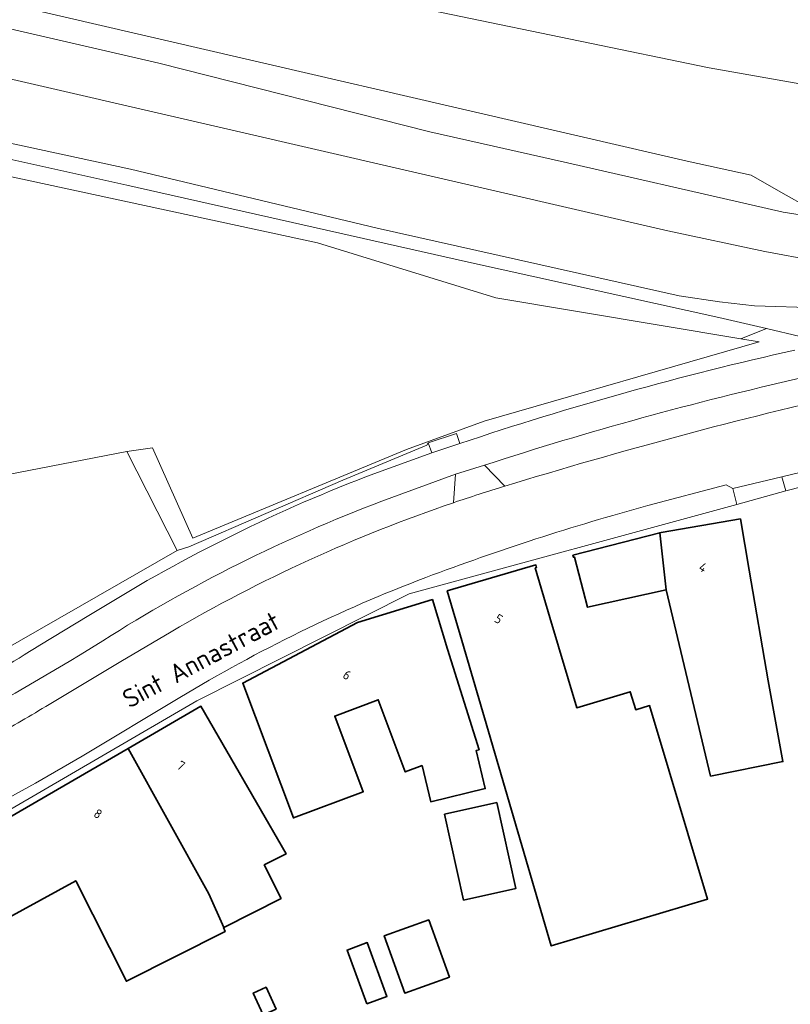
# Model space of a CAD drawing. Extents: x 184422 to 188298, y 343471 to 350189.
# Tile 196 of 256: x 185740 to 185814, y 348038 to 348133. Entities that reach past the tile are written whole.
import ezdxf
from ezdxf.enums import TextEntityAlignment as Align

# ---------------------------------------------------------------- set-up
doc = ezdxf.new("R2010")
doc.units = 0
for name, color, linetype, lineweight in [('B-WA-GR-BEPLANTING_CULTUUR_HEESTERS-GV', 252, 'Continuous', 18), ('B-WA-GR-BOUWLAND-GV', 252, 'Continuous', 13), ('B-WA-GR-GRAS-GV', 252, 'Continuous', 13), ('B-WA-GR-HOUTWAL-GV', 252, 'Continuous', 13), ('B-WA-GW-TALUD_KRUIN-G', 252, 'Continuous', 18), ('B-WA-IE-TERREINAFSCHEIDING_KUNSTMATIG_HEKWERK-G', 252, 'IE-TERREINAFSCHEIDING-KUNSTMATIG', 18), ('B-WA-OG-TERREIN_ERF-GV', 252, 'Continuous', 18), ('B-WA-OG-TOPOGRAFIE-T18', 252, 'Continuous', 18), ('B-WA-OG-WEG-GV', 252, 'Continuous', 18), ('B-WA-VH-ONVERHARD-GV', 252, 'Continuous', 18), ('B-WA-VH-VERHARDING_ASFALT-GV', 252, 'Continuous', 18), ('B-WA-VH-VERHARDING_BETONSTRAATSTEEN-GV', 252, 'Continuous', 18), ('B-WA-VH-VERHARDING_HALFVERHARDING_GRIND-GV', 252, 'Continuous', 18), ('B-WA-VH-VERHARDING_OPEN-GV', 252, 'Continuous', 18), ('B-WA-VH-VERHARDING_TEGEL-GV', 252, 'Continuous', 18), ('B-WE-OG-BEBOUWING-GV', 250, 'Continuous', 35), ('B-WE-OG-BEBOUWING-T18', 10, 'Continuous', 18)]:
    doc.layers.add(name, color=color, linetype=linetype, lineweight=lineweight)
doc.styles.add('NLCS-ISO-M1000-T18', font='NLCS-ISO.ttf', dxfattribs={"height": 1.8})
doc.styles.add('NLCS-ISO-M500-T18', font='NLCS-ISO.ttf', dxfattribs={"height": 0.9})
doc.linetypes.add('IE-TERREINAFSCHEIDING-KUNSTMATIG', pattern='A,4,[82,NLCS.SHX,S=0.75,R=90,X=0,Y=0],4,-2', length=10)

msp = doc.modelspace()

# ---------------------------------------------------------------- linework, layer by layer
at = {"layer": 'B-WA-GR-BEPLANTING_CULTUUR_HEESTERS-GV', "flags": 128}
for points in [[(185870.118, 348126.766), (185868.783, 348126.226), (185862.805, 348122.331), (185860.148, 348121.338), (185856.12, 348120.826), (185853.294, 348121.518), (185849.686, 348121.94), (185845.989, 348121.94), (185841.149, 348122.632), (185806.554, 348128.744), (185769.254, 348136.485), (185670.08, 348159.809), (185593.795, 348178.184)], [(185870.118, 348126.766), (185868.783, 348126.226), (185862.805, 348122.331), (185860.148, 348121.338), (185856.12, 348120.826), (185853.294, 348121.518), (185849.686, 348121.94), (185845.989, 348121.94), (185841.149, 348122.632), (185806.554, 348128.744), (185769.254, 348136.485), (185670.08, 348159.809), (185593.795, 348178.184)], [(185870.118, 348126.766), (185868.783, 348126.226), (185862.805, 348122.331), (185860.148, 348121.338), (185856.12, 348120.826), (185853.294, 348121.518), (185849.686, 348121.94), (185845.989, 348121.94), (185841.149, 348122.632), (185806.554, 348128.744), (185769.254, 348136.485), (185670.08, 348159.809), (185593.795, 348178.184)], [(185741.409, 348134.336), (185804.444, 348119.758), (185810.607, 348118.404), (185813.463, 348116.779), (185816.319, 348115.154)], [(185741.409, 348134.336), (185804.444, 348119.758), (185810.607, 348118.404), (185813.463, 348116.779), (185816.319, 348115.154)], [(185741.409, 348134.336), (185804.444, 348119.758), (185810.607, 348118.404), (185813.463, 348116.779), (185816.319, 348115.154)]]:
    msp.add_lwpolyline(points, dxfattribs=at)
at = {"layer": 'B-WA-GR-BOUWLAND-GV', "flags": 128}
msp.add_lwpolyline([(185769.254, 348136.485), (185806.554, 348128.744), (185841.149, 348122.632), (185845.989, 348121.94), (185849.686, 348121.94), (185853.294, 348121.518), (185856.12, 348120.826), (185860.148, 348121.338), (185862.805, 348122.331), (185875.291, 348133.778)], dxfattribs=at)
msp.add_lwpolyline([(185769.254, 348136.485), (185806.554, 348128.744), (185841.149, 348122.632), (185845.989, 348121.94), (185849.686, 348121.94), (185853.294, 348121.518), (185856.12, 348120.826), (185860.148, 348121.338), (185862.805, 348122.331), (185875.291, 348133.778)], dxfattribs=at)
msp.add_lwpolyline([(185769.254, 348136.485), (185806.554, 348128.744), (185841.149, 348122.632), (185845.989, 348121.94), (185849.686, 348121.94), (185853.294, 348121.518), (185856.12, 348120.826), (185860.148, 348121.338), (185862.805, 348122.331), (185875.291, 348133.778)], dxfattribs=at)
at = {"layer": 'B-WA-GR-GRAS-GV', "flags": 128}
for points in [[(185597.004, 348160.417), (185619.989, 348154.657), (185641.735, 348149.783), (185663.086, 348144.903), (185682.326, 348140.673), (185735.083, 348128.607), (185802.584, 348113.047), (185811.935, 348111.055), (185816.779, 348110.16), (185816.89, 348110.717), (185817.52, 348113.87), (185817.046, 348114.133), (185816.844, 348114.235), (185816.626, 348114.33), (185816.372, 348114.435), (185813.693, 348114.833), (185810.618, 348115.552), (185792.905, 348119.579), (185779.637, 348122.575), (185753.485, 348129.215), (185701.003, 348141.341), (185696.488, 348142.384), (185596.195, 348165.196)], [(185597.004, 348160.417), (185619.989, 348154.657), (185641.735, 348149.783), (185663.086, 348144.903), (185682.326, 348140.673), (185735.083, 348128.607), (185802.584, 348113.047), (185811.935, 348111.055), (185816.779, 348110.16), (185816.89, 348110.717), (185817.52, 348113.87), (185817.046, 348114.133), (185816.844, 348114.235), (185816.626, 348114.33), (185816.372, 348114.435), (185813.693, 348114.833), (185810.618, 348115.552), (185792.905, 348119.579), (185779.637, 348122.575), (185753.485, 348129.215), (185701.003, 348141.341), (185696.488, 348142.384), (185596.195, 348165.196)], [(185597.004, 348160.417), (185619.989, 348154.657), (185641.735, 348149.783), (185663.086, 348144.903), (185682.326, 348140.673), (185735.083, 348128.607), (185802.584, 348113.047), (185811.935, 348111.055), (185816.779, 348110.16), (185816.89, 348110.717), (185817.52, 348113.87), (185817.046, 348114.133), (185816.844, 348114.235), (185816.626, 348114.33), (185816.372, 348114.435), (185813.693, 348114.833), (185810.618, 348115.552), (185792.905, 348119.579), (185779.637, 348122.575), (185753.485, 348129.215), (185701.003, 348141.341), (185696.488, 348142.384), (185596.195, 348165.196)], [(185701.003, 348141.341), (185753.485, 348129.215), (185779.637, 348122.575), (185792.905, 348119.579), (185810.618, 348115.552), (185813.693, 348114.833), (185816.372, 348114.435), (185816.626, 348114.33), (185816.844, 348114.235), (185817.046, 348114.133), (185817.52, 348113.87), (185817.702, 348114.779), (185816.319, 348115.154), (185813.463, 348116.779), (185810.607, 348118.404), (185804.444, 348119.758), (185741.409, 348134.336)], [(185701.003, 348141.341), (185753.485, 348129.215), (185779.637, 348122.575), (185792.905, 348119.579), (185810.618, 348115.552), (185813.693, 348114.833), (185816.372, 348114.435), (185816.626, 348114.33), (185816.844, 348114.235), (185817.046, 348114.133), (185817.52, 348113.87), (185817.702, 348114.779), (185816.319, 348115.154), (185813.463, 348116.779), (185810.607, 348118.404), (185804.444, 348119.758), (185741.409, 348134.336)], [(185701.003, 348141.341), (185753.485, 348129.215), (185779.637, 348122.575), (185792.905, 348119.579), (185810.618, 348115.552), (185813.693, 348114.833), (185816.372, 348114.435), (185816.626, 348114.33), (185816.844, 348114.235), (185817.046, 348114.133), (185817.52, 348113.87), (185817.702, 348114.779), (185816.319, 348115.154), (185813.463, 348116.779), (185810.607, 348118.404), (185804.444, 348119.758), (185741.409, 348134.336)], [(185816.779, 348110.16), (185811.935, 348111.055), (185802.584, 348113.047), (185735.083, 348128.607), (185682.326, 348140.673)], [(185816.779, 348110.16), (185811.935, 348111.055), (185802.584, 348113.047), (185735.083, 348128.607), (185682.326, 348140.673)], [(185816.779, 348110.16), (185811.935, 348111.055), (185802.584, 348113.047), (185735.083, 348128.607), (185682.326, 348140.673)], [(185656.854, 348137.427), (185683.86, 348132.271), (185707.565, 348126.962), (185750.398, 348117.451), (185783.344, 348110.01), (185807.476, 348104.697), (185812.079, 348103.611), (185815.318, 348102.847), (185821.75, 348104.472), (185831.474, 348106.44), (185820.644, 348105.552), (185817.066, 348105.601), (185810.938, 348105.81), (185807.55, 348106.193), (185803.669, 348106.779), (185774.529, 348113.29), (185750.763, 348118.989), (185730.068, 348123.438), (185707.892, 348128.379), (185687.906, 348133.018), (185669, 348137.595)], [(185656.854, 348137.427), (185683.86, 348132.271), (185707.565, 348126.962), (185750.398, 348117.451), (185783.344, 348110.01), (185807.476, 348104.697), (185812.079, 348103.611), (185815.318, 348102.847), (185821.75, 348104.472), (185831.474, 348106.44), (185820.644, 348105.552), (185817.066, 348105.601), (185810.938, 348105.81), (185807.55, 348106.193), (185803.669, 348106.779), (185774.529, 348113.29), (185750.763, 348118.989), (185730.068, 348123.438), (185707.892, 348128.379), (185687.906, 348133.018), (185669, 348137.595)], [(185656.854, 348137.427), (185683.86, 348132.271), (185707.565, 348126.962), (185750.398, 348117.451), (185783.344, 348110.01), (185807.476, 348104.697), (185812.079, 348103.611), (185815.318, 348102.847), (185821.75, 348104.472), (185831.474, 348106.44), (185820.644, 348105.552), (185817.066, 348105.601), (185810.938, 348105.81), (185807.55, 348106.193), (185803.669, 348106.779), (185774.529, 348113.29), (185750.763, 348118.989), (185730.068, 348123.438), (185707.892, 348128.379), (185687.906, 348133.018), (185669, 348137.595)], [(185669, 348137.595), (185687.906, 348133.018), (185707.892, 348128.379), (185730.068, 348123.438), (185750.763, 348118.989), (185774.529, 348113.29), (185803.669, 348106.779), (185807.55, 348106.193), (185810.938, 348105.81), (185817.066, 348105.601)], [(185669, 348137.595), (185687.906, 348133.018), (185707.892, 348128.379), (185730.068, 348123.438), (185750.763, 348118.989), (185774.529, 348113.29), (185803.669, 348106.779), (185807.55, 348106.193), (185810.938, 348105.81), (185817.066, 348105.601)], [(185669, 348137.595), (185687.906, 348133.018), (185707.892, 348128.379), (185730.068, 348123.438), (185750.763, 348118.989), (185774.529, 348113.29), (185803.669, 348106.779), (185807.55, 348106.193), (185810.938, 348105.81), (185817.066, 348105.601)], [(185673.892, 348073.502), (185686.952, 348077.437), (185686.5, 348079.456), (185699.504, 348081.96), (185725.323, 348086.931), (185750.397, 348091.759), (185752.891, 348092.122), (185756.764, 348083.428), (185777.378, 348091.954), (185784.848, 348094.692), (185811.377, 348102.329), (185809.595, 348102.627), (185785.983, 348106.576), (185768.785, 348111.868), (185690.998, 348128.669), (185688.617, 348127.743), (185686.5, 348126.155), (185685.907, 348098.71), (185684.119, 348098.903), (185683.86, 348132.271), (185656.854, 348137.427)], [(185673.892, 348073.502), (185686.952, 348077.437), (185686.5, 348079.456), (185699.504, 348081.96), (185725.323, 348086.931), (185750.397, 348091.759), (185752.891, 348092.122), (185756.764, 348083.428), (185777.378, 348091.954), (185784.848, 348094.692), (185811.377, 348102.329), (185809.595, 348102.627), (185785.983, 348106.576), (185768.785, 348111.868), (185690.998, 348128.669), (185688.617, 348127.743), (185686.5, 348126.155), (185685.907, 348098.71), (185684.119, 348098.903), (185683.86, 348132.271), (185656.854, 348137.427)], [(185673.892, 348073.502), (185686.952, 348077.437), (185686.5, 348079.456), (185699.504, 348081.96), (185725.323, 348086.931), (185750.397, 348091.759), (185752.891, 348092.122), (185756.764, 348083.428), (185777.378, 348091.954), (185784.848, 348094.692), (185811.377, 348102.329), (185809.595, 348102.627), (185785.983, 348106.576), (185768.785, 348111.868), (185690.998, 348128.669), (185688.617, 348127.743), (185686.5, 348126.155), (185685.907, 348098.71), (185684.119, 348098.903), (185683.86, 348132.271), (185656.854, 348137.427)]]:
    msp.add_lwpolyline(points, dxfattribs=at)
msp.add_lwpolyline([(185755.267, 348082.224), (185750.397, 348091.759), (185725.323, 348086.931), (185727.423, 348077.018), (185728.678, 348072.009), (185732.594, 348069.238)], close=True, dxfattribs=at)
msp.add_lwpolyline([(185755.267, 348082.224), (185750.397, 348091.759), (185725.323, 348086.931), (185727.423, 348077.018), (185728.678, 348072.009), (185732.594, 348069.238)], close=True, dxfattribs=at)
msp.add_lwpolyline([(185755.267, 348082.224), (185750.397, 348091.759), (185725.323, 348086.931), (185727.423, 348077.018), (185728.678, 348072.009), (185732.594, 348069.238)], close=True, dxfattribs=at)
at = {"layer": 'B-WA-GR-HOUTWAL-GV', "flags": 128}
msp.add_lwpolyline([(185683.86, 348132.271), (185684.119, 348098.903), (185685.907, 348098.71), (185686.5, 348126.155), (185688.617, 348127.743), (185690.998, 348128.669), (185768.785, 348111.868), (185785.983, 348106.576), (185809.595, 348102.627), (185812.079, 348103.611), (185807.476, 348104.697), (185783.344, 348110.01), (185750.398, 348117.451), (185707.565, 348126.962)], close=True, dxfattribs=at)
msp.add_lwpolyline([(185683.86, 348132.271), (185684.119, 348098.903), (185685.907, 348098.71), (185686.5, 348126.155), (185688.617, 348127.743), (185690.998, 348128.669), (185768.785, 348111.868), (185785.983, 348106.576), (185809.595, 348102.627), (185812.079, 348103.611), (185807.476, 348104.697), (185783.344, 348110.01), (185750.398, 348117.451), (185707.565, 348126.962)], close=True, dxfattribs=at)
msp.add_lwpolyline([(185683.86, 348132.271), (185684.119, 348098.903), (185685.907, 348098.71), (185686.5, 348126.155), (185688.617, 348127.743), (185690.998, 348128.669), (185768.785, 348111.868), (185785.983, 348106.576), (185809.595, 348102.627), (185812.079, 348103.611), (185807.476, 348104.697), (185783.344, 348110.01), (185750.398, 348117.451), (185707.565, 348126.962)], close=True, dxfattribs=at)
at = {"layer": 'B-WA-GW-TALUD_KRUIN-G', "flags": 128}
for points in [[(185862.573, 348108.126), (185861.39, 348109.609), (185860.616, 348110.313), (185859.864, 348110.697), (185859.176, 348110.859), (185857.972, 348110.952), (185843.484, 348108.833), (185842.477, 348108.839), (185842.102, 348108.867), (185832.349, 348108.907), (185828.203, 348109.121), (185822.563, 348109.685), (185821.127, 348109.792), (185818.498, 348109.843), (185816.779, 348110.16), (185811.935, 348111.055), (185802.584, 348113.047), (185735.083, 348128.607), (185682.326, 348140.673), (185663.086, 348144.903), (185641.735, 348149.783), (185619.989, 348154.657), (185597.004, 348160.417)], [(185862.573, 348108.126), (185861.39, 348109.609), (185860.616, 348110.313), (185859.864, 348110.697), (185859.176, 348110.859), (185857.972, 348110.952), (185843.484, 348108.833), (185842.477, 348108.839), (185842.102, 348108.867), (185832.349, 348108.907), (185828.203, 348109.121), (185822.563, 348109.685), (185821.127, 348109.792), (185818.498, 348109.843), (185816.779, 348110.16), (185811.935, 348111.055), (185802.584, 348113.047), (185735.083, 348128.607), (185682.326, 348140.673), (185663.086, 348144.903), (185641.735, 348149.783), (185619.989, 348154.657), (185597.004, 348160.417)], [(185862.573, 348108.126), (185861.39, 348109.609), (185860.616, 348110.313), (185859.864, 348110.697), (185859.176, 348110.859), (185857.972, 348110.952), (185843.484, 348108.833), (185842.477, 348108.839), (185842.102, 348108.867), (185832.349, 348108.907), (185828.203, 348109.121), (185822.563, 348109.685), (185821.127, 348109.792), (185818.498, 348109.843), (185816.779, 348110.16), (185811.935, 348111.055), (185802.584, 348113.047), (185735.083, 348128.607), (185682.326, 348140.673), (185663.086, 348144.903), (185641.735, 348149.783), (185619.989, 348154.657), (185597.004, 348160.417)], [(185741.409, 348134.336), (185804.444, 348119.758), (185810.607, 348118.404), (185813.463, 348116.779), (185816.319, 348115.154)], [(185741.409, 348134.336), (185804.444, 348119.758), (185810.607, 348118.404), (185813.463, 348116.779), (185816.319, 348115.154)], [(185741.409, 348134.336), (185804.444, 348119.758), (185810.607, 348118.404), (185813.463, 348116.779), (185816.319, 348115.154)]]:
    msp.add_lwpolyline(points, dxfattribs=at)
at = {"layer": 'B-WA-IE-TERREINAFSCHEIDING_KUNSTMATIG_HEKWERK-G', "flags": 128}
for points in [[(185792.905, 348119.579), (185779.637, 348122.575), (185753.485, 348129.215), (185701.003, 348141.341), (185696.488, 348142.384), (185596.195, 348165.196), (185584.79, 348167.205)], [(185792.905, 348119.579), (185779.637, 348122.575), (185753.485, 348129.215), (185701.003, 348141.341), (185696.488, 348142.384), (185596.195, 348165.196), (185584.79, 348167.205)], [(185792.905, 348119.579), (185779.637, 348122.575), (185753.485, 348129.215), (185701.003, 348141.341), (185696.488, 348142.384), (185596.195, 348165.196), (185584.79, 348167.205)], [(185817.52, 348113.87), (185817.046, 348114.133), (185816.844, 348114.235), (185816.626, 348114.33), (185816.372, 348114.435), (185813.693, 348114.833), (185810.618, 348115.552), (185792.905, 348119.579)], [(185817.52, 348113.87), (185817.046, 348114.133), (185816.844, 348114.235), (185816.626, 348114.33), (185816.372, 348114.435), (185813.693, 348114.833), (185810.618, 348115.552), (185792.905, 348119.579)], [(185817.52, 348113.87), (185817.046, 348114.133), (185816.844, 348114.235), (185816.626, 348114.33), (185816.372, 348114.435), (185813.693, 348114.833), (185810.618, 348115.552), (185792.905, 348119.579)]]:
    msp.add_lwpolyline(points, dxfattribs=at)
at = {"layer": 'B-WA-OG-TERREIN_ERF-GV', "flags": 128}
msp.add_lwpolyline([(185817.101, 348088.795), (185813.945, 348087.987), (185809.235, 348086.655), (185777.645, 348078.063), (185757.152, 348067.726), (185730.023, 348051.955), (185729.378, 348051.691), (185675.185, 348034.852), (185674.41, 348033.296), (185675.92, 348028.53), (185680.971, 348012.58), (185681.464, 348012.702), (185683.828, 348004.739), (185684.957, 348001.694), (185683.838, 348001.224), (185687.505, 347988.979)], dxfattribs=at)
msp.add_lwpolyline([(185817.101, 348088.795), (185813.945, 348087.987), (185809.235, 348086.655), (185777.645, 348078.063), (185757.152, 348067.726), (185730.023, 348051.955), (185729.378, 348051.691), (185675.185, 348034.852), (185674.41, 348033.296), (185675.92, 348028.53), (185680.971, 348012.58), (185681.464, 348012.702), (185683.828, 348004.739), (185684.957, 348001.694), (185683.838, 348001.224), (185687.505, 347988.979)], dxfattribs=at)
msp.add_lwpolyline([(185817.101, 348088.795), (185813.945, 348087.987), (185809.235, 348086.655), (185777.645, 348078.063), (185757.152, 348067.726), (185730.023, 348051.955), (185729.378, 348051.691), (185675.185, 348034.852), (185674.41, 348033.296), (185675.92, 348028.53), (185680.971, 348012.58), (185681.464, 348012.702), (185683.828, 348004.739), (185684.957, 348001.694), (185683.838, 348001.224), (185687.505, 347988.979)], dxfattribs=at)
for points in [[(185802.395, 348078.421), (185794.835, 348076.756), (185793.586, 348081.598), (185793.47, 348081.568), (185793.418, 348081.771), (185801.788, 348083.931), (185801.917, 348083.964), (185809.575, 348085.262), (185810.411, 348080.332), (185812.259, 348069.651), (185813.674, 348061.87), (185806.694, 348060.477)], [(185802.395, 348078.421), (185794.835, 348076.756), (185793.586, 348081.598), (185793.47, 348081.568), (185793.418, 348081.771), (185801.788, 348083.931), (185801.917, 348083.964), (185809.575, 348085.262), (185810.411, 348080.332), (185812.259, 348069.651), (185813.674, 348061.87), (185806.694, 348060.477)], [(185802.395, 348078.421), (185794.835, 348076.756), (185793.586, 348081.598), (185793.47, 348081.568), (185793.418, 348081.771), (185801.788, 348083.931), (185801.917, 348083.964), (185809.575, 348085.262), (185810.411, 348080.332), (185812.259, 348069.651), (185813.674, 348061.87), (185806.694, 348060.477)], [(185789.844, 348080.843), (185789.917, 348080.593), (185789.782, 348080.554), (185791.186, 348075.755), (185793.792, 348067.06), (185798.954, 348068.608), (185799.472, 348066.88), (185800.812, 348067.282), (185806.405, 348048.626), (185791.323, 348044.103), (185785.275, 348064.775), (185782.709, 348073.546), (185781.305, 348078.345)], [(185789.844, 348080.843), (185789.917, 348080.593), (185789.782, 348080.554), (185791.186, 348075.755), (185793.792, 348067.06), (185798.954, 348068.608), (185799.472, 348066.88), (185800.812, 348067.282), (185806.405, 348048.626), (185791.323, 348044.103), (185785.275, 348064.775), (185782.709, 348073.546), (185781.305, 348078.345)], [(185789.844, 348080.843), (185789.917, 348080.593), (185789.782, 348080.554), (185791.186, 348075.755), (185793.792, 348067.06), (185798.954, 348068.608), (185799.472, 348066.88), (185800.812, 348067.282), (185806.405, 348048.626), (185791.323, 348044.103), (185785.275, 348064.775), (185782.709, 348073.546), (185781.305, 348078.345)], [(185779.873, 348077.486), (185781.337, 348072.705), (185784.363, 348063.022), (185784.082, 348062.934), (185784.967, 348059.273), (185779.713, 348058.003), (185778.871, 348061.485), (185777.253, 348060.878), (185774.642, 348067.832), (185770.458, 348066.261), (185773.194, 348058.973), (185766.461, 348056.446), (185761.58, 348069.449), (185772.663, 348075.278)], [(185779.873, 348077.486), (185781.337, 348072.705), (185784.363, 348063.022), (185784.082, 348062.934), (185784.967, 348059.273), (185779.713, 348058.003), (185778.871, 348061.485), (185777.253, 348060.878), (185774.642, 348067.832), (185770.458, 348066.261), (185773.194, 348058.973), (185766.461, 348056.446), (185761.58, 348069.449), (185772.663, 348075.278)], [(185779.873, 348077.486), (185781.337, 348072.705), (185784.363, 348063.022), (185784.082, 348062.934), (185784.967, 348059.273), (185779.713, 348058.003), (185778.871, 348061.485), (185777.253, 348060.878), (185774.642, 348067.832), (185770.458, 348066.261), (185773.194, 348058.973), (185766.461, 348056.446), (185761.58, 348069.449), (185772.663, 348075.278)], [(185750.519, 348063.146), (185757.532, 348067.208), (185760.038, 348062.881), (185765.766, 348052.984), (185763.652, 348051.921), (185765.284, 348048.681), (185759.76, 348045.9), (185759.715, 348045.877), (185759.903, 348045.505), (185750.365, 348040.702), (185745.488, 348050.387), (185738.664, 348046.655), (185736.995, 348049.536), (185734.489, 348053.863)], [(185750.519, 348063.146), (185757.532, 348067.208), (185760.038, 348062.881), (185765.766, 348052.984), (185763.652, 348051.921), (185765.284, 348048.681), (185759.76, 348045.9), (185759.715, 348045.877), (185759.903, 348045.505), (185750.365, 348040.702), (185745.488, 348050.387), (185738.664, 348046.655), (185736.995, 348049.536), (185734.489, 348053.863)], [(185750.519, 348063.146), (185757.532, 348067.208), (185760.038, 348062.881), (185765.766, 348052.984), (185763.652, 348051.921), (185765.284, 348048.681), (185759.76, 348045.9), (185759.715, 348045.877), (185759.903, 348045.505), (185750.365, 348040.702), (185745.488, 348050.387), (185738.664, 348046.655), (185736.995, 348049.536), (185734.489, 348053.863)], [(185786.073, 348057.922), (185787.92, 348049.65), (185782.878, 348048.525), (185781.031, 348056.796)], [(185786.073, 348057.922), (185787.92, 348049.65), (185782.878, 348048.525), (185781.031, 348056.796)], [(185786.073, 348057.922), (185787.92, 348049.65), (185782.878, 348048.525), (185781.031, 348056.796)], [(185777.202, 348039.56), (185775.224, 348045.094), (185779.538, 348046.636), (185781.516, 348041.102)], [(185777.202, 348039.56), (185775.224, 348045.094), (185779.538, 348046.636), (185781.516, 348041.102)], [(185777.202, 348039.56), (185775.224, 348045.094), (185779.538, 348046.636), (185781.516, 348041.102)]]:
    msp.add_lwpolyline(points, close=True, dxfattribs=at)
at = {"layer": 'B-WA-OG-WEG-GV', "flags": 128}
for points in [[(185812.079, 348103.611), (185809.595, 348102.627), (185811.377, 348102.329), (185784.848, 348094.692), (185777.378, 348091.954), (185756.764, 348083.428), (185752.891, 348092.122), (185750.397, 348091.759), (185755.267, 348082.224), (185756.381, 348082.587), (185771.234, 348089.003), (185779.331, 348092.371), (185779.466, 348092.611), (185782.181, 348093.514), (185782.521, 348092.538)], [(185812.079, 348103.611), (185809.595, 348102.627), (185811.377, 348102.329), (185784.848, 348094.692), (185777.378, 348091.954), (185756.764, 348083.428), (185752.891, 348092.122), (185750.397, 348091.759), (185755.267, 348082.224), (185756.381, 348082.587), (185771.234, 348089.003), (185779.331, 348092.371), (185779.466, 348092.611), (185782.181, 348093.514), (185782.521, 348092.538)], [(185812.079, 348103.611), (185809.595, 348102.627), (185811.377, 348102.329), (185784.848, 348094.692), (185777.378, 348091.954), (185756.764, 348083.428), (185752.891, 348092.122), (185750.397, 348091.759), (185755.267, 348082.224), (185756.381, 348082.587), (185771.234, 348089.003), (185779.331, 348092.371), (185779.466, 348092.611), (185782.181, 348093.514), (185782.521, 348092.538)], [(185815.318, 348102.847), (185812.079, 348103.611)], [(185815.318, 348102.847), (185812.079, 348103.611)], [(185815.318, 348102.847), (185812.079, 348103.611)], [(185779.8, 348091.626), (185779.466, 348092.611), (185779.331, 348092.371), (185771.234, 348089.003), (185756.381, 348082.587), (185755.267, 348082.224), (185732.594, 348069.238), (185733.912, 348068.305)], [(185779.8, 348091.626), (185779.466, 348092.611), (185779.331, 348092.371), (185771.234, 348089.003), (185756.381, 348082.587), (185755.267, 348082.224), (185732.594, 348069.238), (185733.912, 348068.305)], [(185779.8, 348091.626), (185779.466, 348092.611), (185779.331, 348092.371), (185771.234, 348089.003), (185756.381, 348082.587), (185755.267, 348082.224), (185732.594, 348069.238), (185733.912, 348068.305)], [(185773.515, 348089.359), (185779.8, 348091.626)], [(185773.515, 348089.359), (185779.8, 348091.626)], [(185773.515, 348089.359), (185779.8, 348091.626)], [(185784.892, 348090.45), (185786.85, 348088.415)], [(185784.892, 348090.45), (185786.85, 348088.415)], [(185784.892, 348090.45), (185786.85, 348088.415)], [(185781.897, 348086.83), (185782.097, 348089.597), (185774.981, 348086.972)], [(185781.897, 348086.83), (185782.097, 348089.597), (185774.981, 348086.972)], [(185781.897, 348086.83), (185782.097, 348089.597), (185774.981, 348086.972)], [(185742.004, 348073.107), (185746.751, 348075.947)], [(185742.004, 348073.107), (185746.751, 348075.947)], [(185742.004, 348073.107), (185746.751, 348075.947)], [(185742.591, 348067.183), (185749.828, 348071.533), (185754.671, 348074.392)], [(185742.591, 348067.183), (185749.828, 348071.533), (185754.671, 348074.392)], [(185742.591, 348067.183), (185749.828, 348071.533), (185754.671, 348074.392)], [(185748.086, 348073.527), (185745.898, 348072.163), (185744.831, 348071.537), (185739.637, 348068.466), (185735.987, 348066.422), (185737.201, 348064.109)], [(185748.086, 348073.527), (185745.898, 348072.163), (185744.831, 348071.537), (185739.637, 348068.466), (185735.987, 348066.422), (185737.201, 348064.109)], [(185748.086, 348073.527), (185745.898, 348072.163), (185744.831, 348071.537), (185739.637, 348068.466), (185735.987, 348066.422), (185737.201, 348064.109)]]:
    msp.add_lwpolyline(points, dxfattribs=at)
at = {"layer": 'B-WA-OG-WEG-GV'}
for points in [[(185782.521, 348092.538, -0.025612), (185814.814, 348101.545)], [(185782.521, 348092.538, -0.025612), (185814.814, 348101.545)], [(185782.521, 348092.538, -0.025612), (185814.814, 348101.545)], [(185815.416, 348098.853, 0.022999), (185784.892, 348090.45)], [(185815.416, 348098.853, 0.022999), (185784.892, 348090.45)], [(185815.416, 348098.853, 0.022999), (185784.892, 348090.45)], [(185786.85, 348088.415, -0.019314), (185820.891, 348097.505)], [(185786.85, 348088.415, -0.019314), (185820.891, 348097.505)], [(185786.85, 348088.415, -0.019314), (185820.891, 348097.505)], [(185746.751, 348075.947, -0.048168), (185773.515, 348089.359)], [(185746.751, 348075.947, -0.048168), (185773.515, 348089.359)], [(185746.751, 348075.947, -0.048168), (185773.515, 348089.359)], [(185774.981, 348086.972, 0.050958), (185748.086, 348073.527)], [(185774.981, 348086.972, 0.050958), (185748.086, 348073.527)], [(185774.981, 348086.972, 0.050958), (185748.086, 348073.527)], [(185754.671, 348074.392, -0.05062), (185781.897, 348086.83)], [(185754.671, 348074.392, -0.05062), (185781.897, 348086.83)], [(185754.671, 348074.392, -0.05062), (185781.897, 348086.83)], [(185733.912, 348068.305, 0.018482), (185742.004, 348073.107)], [(185733.912, 348068.305, 0.018482), (185742.004, 348073.107)], [(185733.912, 348068.305, 0.018482), (185742.004, 348073.107)], [(185737.201, 348064.109, 0.010675), (185742.591, 348067.183)], [(185737.201, 348064.109, 0.010675), (185742.591, 348067.183)], [(185737.201, 348064.109, 0.010675), (185742.591, 348067.183)]]:
    msp.add_lwpolyline(points, format="xyb", dxfattribs=at)
at = {"layer": 'B-WA-VH-ONVERHARD-GV', "flags": 128}
msp.add_lwpolyline([(185782.521, 348092.538), (185782.181, 348093.514), (185779.466, 348092.611), (185779.8, 348091.626)], close=True, dxfattribs=at)
msp.add_lwpolyline([(185782.521, 348092.538), (185782.181, 348093.514), (185779.466, 348092.611), (185779.8, 348091.626)], close=True, dxfattribs=at)
msp.add_lwpolyline([(185782.521, 348092.538), (185782.181, 348093.514), (185779.466, 348092.611), (185779.8, 348091.626)], close=True, dxfattribs=at)
at = {"layer": 'B-WA-VH-VERHARDING_ASFALT-GV', "flags": 128}
for points in [[(185800.636, 348086.565), (185808.194, 348088.551), (185808.834, 348088.202), (185813.568, 348089.334), (185817.177, 348090.197), (185818.56, 348090.528), (185819.688, 348090.798), (185831.906, 348093.72), (185837.815, 348095.114), (185844.056, 348096.587), (185845.05, 348096.828), (185845.547, 348096.948), (185838.451, 348101.553), (185838.062, 348101.445), (185820.891, 348097.505)], [(185800.636, 348086.565), (185808.194, 348088.551), (185808.834, 348088.202), (185813.568, 348089.334), (185817.177, 348090.197), (185818.56, 348090.528), (185819.688, 348090.798), (185831.906, 348093.72), (185837.815, 348095.114), (185844.056, 348096.587), (185845.05, 348096.828), (185845.547, 348096.948), (185838.451, 348101.553), (185838.062, 348101.445), (185820.891, 348097.505)], [(185800.636, 348086.565), (185808.194, 348088.551), (185808.834, 348088.202), (185813.568, 348089.334), (185817.177, 348090.197), (185818.56, 348090.528), (185819.688, 348090.798), (185831.906, 348093.72), (185837.815, 348095.114), (185844.056, 348096.587), (185845.05, 348096.828), (185845.547, 348096.948), (185838.451, 348101.553), (185838.062, 348101.445), (185820.891, 348097.505)], [(185754.671, 348074.392), (185749.828, 348071.533), (185742.591, 348067.183)], [(185754.671, 348074.392), (185749.828, 348071.533), (185742.591, 348067.183)], [(185754.671, 348074.392), (185749.828, 348071.533), (185742.591, 348067.183)], [(185737.052, 348057.326), (185741.612, 348059.784), (185746.09, 348062.389), (185755.511, 348068.047)], [(185737.052, 348057.326), (185741.612, 348059.784), (185746.09, 348062.389), (185755.511, 348068.047)], [(185737.052, 348057.326), (185741.612, 348059.784), (185746.09, 348062.389), (185755.511, 348068.047)]]:
    msp.add_lwpolyline(points, dxfattribs=at)
at = {"layer": 'B-WA-VH-VERHARDING_ASFALT-GV'}
for points in [[(185820.891, 348097.505, 0.019314), (185786.85, 348088.415)], [(185820.891, 348097.505, 0.019314), (185786.85, 348088.415)], [(185820.891, 348097.505, 0.019314), (185786.85, 348088.415)], [(185786.85, 348088.415, 0.008754), (185781.897, 348086.83)], [(185786.85, 348088.415, 0.008754), (185781.897, 348086.83)], [(185786.85, 348088.415, 0.008754), (185781.897, 348086.83)], [(185781.897, 348086.83, 0.05062), (185754.671, 348074.392)], [(185781.897, 348086.83, 0.05062), (185754.671, 348074.392)], [(185781.897, 348086.83, 0.05062), (185754.671, 348074.392)], [(185779.23, 348079.623, -0.022709), (185800.636, 348086.565)], [(185779.23, 348079.623, -0.022709), (185800.636, 348086.565)], [(185779.23, 348079.623, -0.022709), (185800.636, 348086.565)], [(185755.511, 348068.047, -0.045125), (185779.23, 348079.623)], [(185755.511, 348068.047, -0.045125), (185779.23, 348079.623)], [(185755.511, 348068.047, -0.045125), (185779.23, 348079.623)], [(185742.591, 348067.183, -0.010675), (185737.201, 348064.109)], [(185742.591, 348067.183, -0.010675), (185737.201, 348064.109)], [(185742.591, 348067.183, -0.010675), (185737.201, 348064.109)]]:
    msp.add_lwpolyline(points, format="xyb", dxfattribs=at)
at = {"layer": 'B-WA-VH-VERHARDING_BETONSTRAATSTEEN-GV', "flags": 128}
msp.add_lwpolyline([(185786.85, 348088.415), (185784.892, 348090.45), (185782.097, 348089.597), (185781.897, 348086.83)], dxfattribs=at)
msp.add_lwpolyline([(185786.85, 348088.415), (185784.892, 348090.45), (185782.097, 348089.597), (185781.897, 348086.83)], dxfattribs=at)
msp.add_lwpolyline([(185786.85, 348088.415), (185784.892, 348090.45), (185782.097, 348089.597), (185781.897, 348086.83)], dxfattribs=at)
at = {"layer": 'B-WA-VH-VERHARDING_BETONSTRAATSTEEN-GV'}
msp.add_lwpolyline([(185781.897, 348086.83, -0.008754), (185786.85, 348088.415)], format="xyb", dxfattribs=at)
msp.add_lwpolyline([(185781.897, 348086.83, -0.008754), (185786.85, 348088.415)], format="xyb", dxfattribs=at)
msp.add_lwpolyline([(185781.897, 348086.83, -0.008754), (185786.85, 348088.415)], format="xyb", dxfattribs=at)
at = {"layer": 'B-WA-VH-VERHARDING_HALFVERHARDING_GRIND-GV', "flags": 128}
msp.add_lwpolyline([(185813.568, 348089.334), (185808.834, 348088.202), (185809.235, 348086.655), (185813.945, 348087.987)], close=True, dxfattribs=at)
msp.add_lwpolyline([(185813.568, 348089.334), (185808.834, 348088.202), (185809.235, 348086.655), (185813.945, 348087.987)], close=True, dxfattribs=at)
msp.add_lwpolyline([(185813.568, 348089.334), (185808.834, 348088.202), (185809.235, 348086.655), (185813.945, 348087.987)], close=True, dxfattribs=at)
at = {"layer": 'B-WA-VH-VERHARDING_OPEN-GV', "flags": 128}
for points in [[(185817.177, 348090.197), (185813.568, 348089.334), (185813.945, 348087.987), (185817.101, 348088.795)], [(185817.177, 348090.197), (185813.568, 348089.334), (185813.945, 348087.987), (185817.101, 348088.795)], [(185817.177, 348090.197), (185813.568, 348089.334), (185813.945, 348087.987), (185817.101, 348088.795)], [(185672.333, 348027.443), (185672.643, 348027.492), (185675.92, 348028.53), (185674.41, 348033.296), (185675.185, 348034.852), (185729.378, 348051.691), (185730.023, 348051.955), (185757.152, 348067.726), (185777.645, 348078.063), (185809.235, 348086.655), (185808.834, 348088.202), (185808.194, 348088.551), (185800.636, 348086.565)], [(185672.333, 348027.443), (185672.643, 348027.492), (185675.92, 348028.53), (185674.41, 348033.296), (185675.185, 348034.852), (185729.378, 348051.691), (185730.023, 348051.955), (185757.152, 348067.726), (185777.645, 348078.063), (185809.235, 348086.655), (185808.834, 348088.202), (185808.194, 348088.551), (185800.636, 348086.565)], [(185672.333, 348027.443), (185672.643, 348027.492), (185675.92, 348028.53), (185674.41, 348033.296), (185675.185, 348034.852), (185729.378, 348051.691), (185730.023, 348051.955), (185757.152, 348067.726), (185777.645, 348078.063), (185809.235, 348086.655), (185808.834, 348088.202), (185808.194, 348088.551), (185800.636, 348086.565)], [(185755.511, 348068.047), (185746.09, 348062.389), (185741.612, 348059.784), (185737.052, 348057.326)], [(185755.511, 348068.047), (185746.09, 348062.389), (185741.612, 348059.784), (185737.052, 348057.326)], [(185755.511, 348068.047), (185746.09, 348062.389), (185741.612, 348059.784), (185737.052, 348057.326)]]:
    msp.add_lwpolyline(points, dxfattribs=at)
at = {"layer": 'B-WA-VH-VERHARDING_OPEN-GV'}
for points in [[(185800.636, 348086.565, 0.022709), (185779.23, 348079.623)], [(185800.636, 348086.565, 0.022709), (185779.23, 348079.623)], [(185800.636, 348086.565, 0.022709), (185779.23, 348079.623)], [(185779.23, 348079.623, 0.045125), (185755.511, 348068.047)], [(185779.23, 348079.623, 0.045125), (185755.511, 348068.047)], [(185779.23, 348079.623, 0.045125), (185755.511, 348068.047)]]:
    msp.add_lwpolyline(points, format="xyb", dxfattribs=at)
at = {"layer": 'B-WA-VH-VERHARDING_TEGEL-GV'}
for points in [[(185814.814, 348101.545, 0.025612), (185782.521, 348092.538)], [(185814.814, 348101.545, 0.025612), (185782.521, 348092.538)], [(185814.814, 348101.545, 0.025612), (185782.521, 348092.538)], [(185784.892, 348090.45, -0.022999), (185815.416, 348098.853)], [(185784.892, 348090.45, -0.022999), (185815.416, 348098.853)], [(185784.892, 348090.45, -0.022999), (185815.416, 348098.853)], [(185773.515, 348089.359, 0.048168), (185746.751, 348075.947)], [(185773.515, 348089.359, 0.048168), (185746.751, 348075.947)], [(185773.515, 348089.359, 0.048168), (185746.751, 348075.947)], [(185748.086, 348073.527, -0.050958), (185774.981, 348086.972)], [(185748.086, 348073.527, -0.050958), (185774.981, 348086.972)], [(185748.086, 348073.527, -0.050958), (185774.981, 348086.972)], [(185742.004, 348073.107, -0.018482), (185733.912, 348068.305)], [(185742.004, 348073.107, -0.018482), (185733.912, 348068.305)], [(185742.004, 348073.107, -0.018482), (185733.912, 348068.305)]]:
    msp.add_lwpolyline(points, format="xyb", dxfattribs=at)
at = {"layer": 'B-WA-VH-VERHARDING_TEGEL-GV', "flags": 128}
for points in [[(185782.521, 348092.538), (185779.8, 348091.626), (185773.515, 348089.359)], [(185782.521, 348092.538), (185779.8, 348091.626), (185773.515, 348089.359)], [(185782.521, 348092.538), (185779.8, 348091.626), (185773.515, 348089.359)], [(185774.981, 348086.972), (185782.097, 348089.597), (185784.892, 348090.45)], [(185774.981, 348086.972), (185782.097, 348089.597), (185784.892, 348090.45)], [(185774.981, 348086.972), (185782.097, 348089.597), (185784.892, 348090.45)], [(185746.751, 348075.947), (185742.004, 348073.107)], [(185746.751, 348075.947), (185742.004, 348073.107)], [(185746.751, 348075.947), (185742.004, 348073.107)], [(185735.987, 348066.422), (185739.637, 348068.466), (185744.831, 348071.537), (185745.898, 348072.163), (185748.086, 348073.527)], [(185735.987, 348066.422), (185739.637, 348068.466), (185744.831, 348071.537), (185745.898, 348072.163), (185748.086, 348073.527)], [(185735.987, 348066.422), (185739.637, 348068.466), (185744.831, 348071.537), (185745.898, 348072.163), (185748.086, 348073.527)]]:
    msp.add_lwpolyline(points, dxfattribs=at)
at = {"layer": 'B-WE-OG-BEBOUWING-GV', "flags": 128}
for points in [[(185801.917, 348083.964), (185801.788, 348083.931), (185802.395, 348078.421), (185806.694, 348060.477), (185813.674, 348061.87), (185812.259, 348069.651), (185810.411, 348080.332), (185809.575, 348085.262)], [(185801.917, 348083.964), (185801.788, 348083.931), (185802.395, 348078.421), (185806.694, 348060.477), (185813.674, 348061.87), (185812.259, 348069.651), (185810.411, 348080.332), (185809.575, 348085.262)], [(185801.917, 348083.964), (185801.788, 348083.931), (185802.395, 348078.421), (185806.694, 348060.477), (185813.674, 348061.87), (185812.259, 348069.651), (185810.411, 348080.332), (185809.575, 348085.262)], [(185802.395, 348078.421), (185801.788, 348083.931), (185793.418, 348081.771), (185793.47, 348081.568), (185793.586, 348081.598), (185794.835, 348076.756)], [(185802.395, 348078.421), (185801.788, 348083.931), (185793.418, 348081.771), (185793.47, 348081.568), (185793.586, 348081.598), (185794.835, 348076.756)], [(185802.395, 348078.421), (185801.788, 348083.931), (185793.418, 348081.771), (185793.47, 348081.568), (185793.586, 348081.598), (185794.835, 348076.756)], [(185781.305, 348078.345), (185782.709, 348073.546), (185785.275, 348064.775), (185791.323, 348044.103), (185806.405, 348048.626), (185800.812, 348067.282), (185799.472, 348066.88), (185798.954, 348068.608), (185793.792, 348067.06), (185791.186, 348075.755), (185789.782, 348080.554), (185789.917, 348080.593), (185789.844, 348080.843)], [(185781.305, 348078.345), (185782.709, 348073.546), (185785.275, 348064.775), (185791.323, 348044.103), (185806.405, 348048.626), (185800.812, 348067.282), (185799.472, 348066.88), (185798.954, 348068.608), (185793.792, 348067.06), (185791.186, 348075.755), (185789.782, 348080.554), (185789.917, 348080.593), (185789.844, 348080.843)], [(185781.305, 348078.345), (185782.709, 348073.546), (185785.275, 348064.775), (185791.323, 348044.103), (185806.405, 348048.626), (185800.812, 348067.282), (185799.472, 348066.88), (185798.954, 348068.608), (185793.792, 348067.06), (185791.186, 348075.755), (185789.782, 348080.554), (185789.917, 348080.593), (185789.844, 348080.843)], [(185772.663, 348075.278), (185761.58, 348069.449), (185766.461, 348056.446), (185773.194, 348058.973), (185770.458, 348066.261), (185774.642, 348067.832), (185777.253, 348060.878), (185778.871, 348061.485), (185779.713, 348058.003), (185784.967, 348059.273), (185784.082, 348062.934), (185784.363, 348063.022), (185781.337, 348072.705), (185779.873, 348077.486)], [(185772.663, 348075.278), (185761.58, 348069.449), (185766.461, 348056.446), (185773.194, 348058.973), (185770.458, 348066.261), (185774.642, 348067.832), (185777.253, 348060.878), (185778.871, 348061.485), (185779.713, 348058.003), (185784.967, 348059.273), (185784.082, 348062.934), (185784.363, 348063.022), (185781.337, 348072.705), (185779.873, 348077.486)], [(185772.663, 348075.278), (185761.58, 348069.449), (185766.461, 348056.446), (185773.194, 348058.973), (185770.458, 348066.261), (185774.642, 348067.832), (185777.253, 348060.878), (185778.871, 348061.485), (185779.713, 348058.003), (185784.967, 348059.273), (185784.082, 348062.934), (185784.363, 348063.022), (185781.337, 348072.705), (185779.873, 348077.486)], [(185759.76, 348045.9), (185765.284, 348048.681), (185763.652, 348051.921), (185765.766, 348052.984), (185760.038, 348062.881), (185757.532, 348067.208), (185750.519, 348063.146), (185758.301, 348049.143)], [(185759.76, 348045.9), (185765.284, 348048.681), (185763.652, 348051.921), (185765.766, 348052.984), (185760.038, 348062.881), (185757.532, 348067.208), (185750.519, 348063.146), (185758.301, 348049.143)], [(185759.76, 348045.9), (185765.284, 348048.681), (185763.652, 348051.921), (185765.766, 348052.984), (185760.038, 348062.881), (185757.532, 348067.208), (185750.519, 348063.146), (185758.301, 348049.143)], [(185759.715, 348045.877), (185759.76, 348045.9), (185758.301, 348049.143), (185750.519, 348063.146), (185734.489, 348053.863), (185736.995, 348049.536), (185738.664, 348046.655), (185745.488, 348050.387), (185750.365, 348040.702), (185759.903, 348045.505)], [(185759.715, 348045.877), (185759.76, 348045.9), (185758.301, 348049.143), (185750.519, 348063.146), (185734.489, 348053.863), (185736.995, 348049.536), (185738.664, 348046.655), (185745.488, 348050.387), (185750.365, 348040.702), (185759.903, 348045.505)], [(185759.715, 348045.877), (185759.76, 348045.9), (185758.301, 348049.143), (185750.519, 348063.146), (185734.489, 348053.863), (185736.995, 348049.536), (185738.664, 348046.655), (185745.488, 348050.387), (185750.365, 348040.702), (185759.903, 348045.505)], [(185781.031, 348056.796), (185782.878, 348048.525), (185787.92, 348049.65), (185786.073, 348057.922)], [(185781.031, 348056.796), (185782.878, 348048.525), (185787.92, 348049.65), (185786.073, 348057.922)], [(185781.031, 348056.796), (185782.878, 348048.525), (185787.92, 348049.65), (185786.073, 348057.922)], [(185779.538, 348046.636), (185775.224, 348045.094), (185777.202, 348039.56), (185781.516, 348041.102)], [(185779.538, 348046.636), (185775.224, 348045.094), (185777.202, 348039.56), (185781.516, 348041.102)], [(185779.538, 348046.636), (185775.224, 348045.094), (185777.202, 348039.56), (185781.516, 348041.102)], [(185773.538, 348038.528), (185775.481, 348039.239), (185773.585, 348044.423), (185771.642, 348043.712)], [(185773.538, 348038.528), (185775.481, 348039.239), (185773.585, 348044.423), (185771.642, 348043.712)], [(185773.538, 348038.528), (185775.481, 348039.239), (185773.585, 348044.423), (185771.642, 348043.712)], [(185763.557, 348037.459), (185764.799, 348038.028), (185763.837, 348040.126), (185762.596, 348039.557)], [(185763.557, 348037.459), (185764.799, 348038.028), (185763.837, 348040.126), (185762.596, 348039.557)], [(185763.557, 348037.459), (185764.799, 348038.028), (185763.837, 348040.126), (185762.596, 348039.557)]]:
    msp.add_lwpolyline(points, close=True, dxfattribs=at)

# ---------------------------------------------------------------- texts
at = {"layer": 'B-WA-OG-TOPOGRAFIE-T18', "style": 'NLCS-ISO-M1000-T18'}
msp.add_text('Sint Annastraat', height=1.8, rotation=28.2, dxfattribs=at).set_placement((185757.565, 348071.693), align=Align.MIDDLE)
msp.add_text('Sint Annastraat', height=1.8, rotation=28.2, dxfattribs=at).set_placement((185757.565, 348071.693), align=Align.MIDDLE)
msp.add_text('Sint Annastraat', height=1.8, rotation=28.2, dxfattribs=at).set_placement((185757.565, 348071.693), align=Align.MIDDLE)
at = {"layer": 'B-WE-OG-BEBOUWING-T18', "style": 'NLCS-ISO-M500-T18'}
for s, p in [('4', (185805.968, 348080.594)), ('4', (185805.968, 348080.594)), ('4', (185805.968, 348080.594)), ('5', (185786.264, 348075.628)), ('5', (185786.264, 348075.628)), ('5', (185786.264, 348075.628)), ('6', (185771.644, 348070.222)), ('6', (185771.644, 348070.222)), ('6', (185771.644, 348070.222)), ('7', (185755.638, 348061.488)), ('7', (185755.638, 348061.488)), ('7', (185755.638, 348061.488)), ('8', (185747.623, 348056.847)), ('8', (185747.623, 348056.847)), ('8', (185747.623, 348056.847))]:
    msp.add_text(s, height=0.9, rotation=327.1, dxfattribs=at).set_placement(p, align=Align.MIDDLE)

doc.saveas('drawing.dxf')
